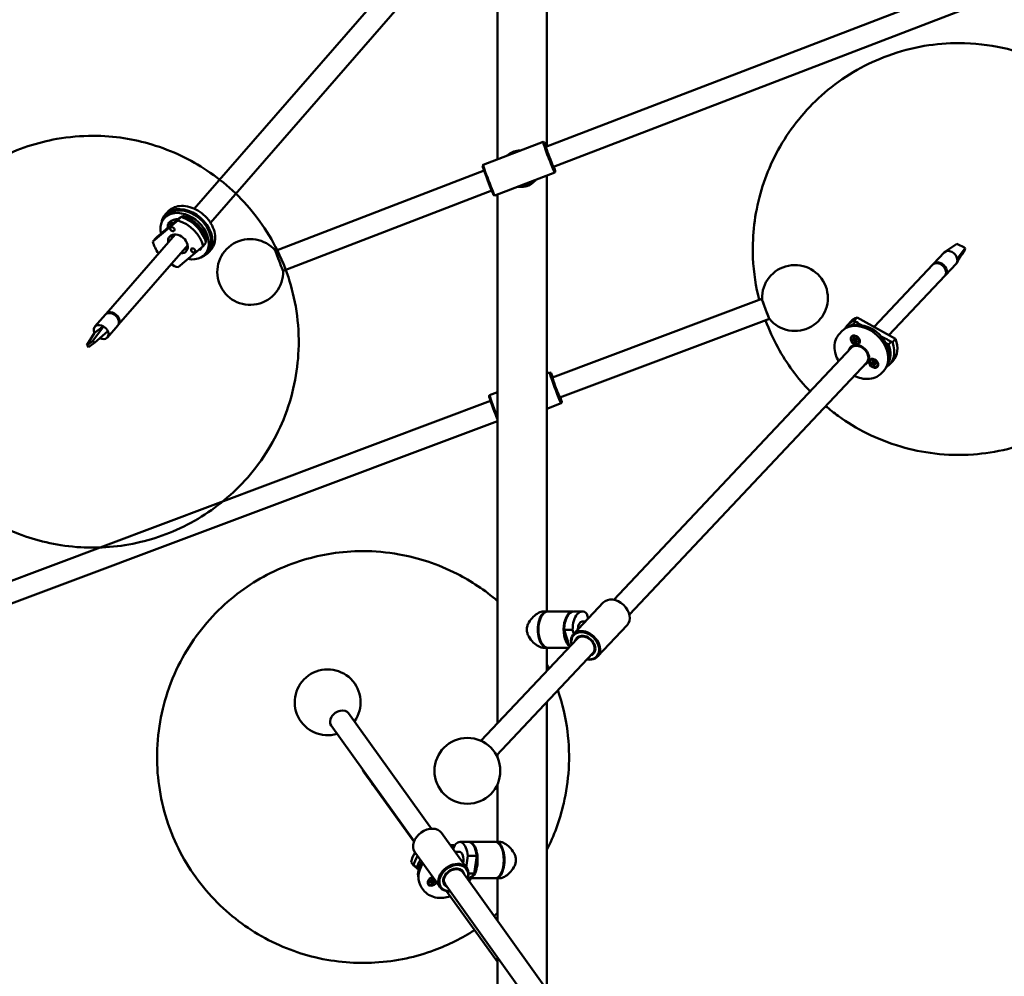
# Model space of a CAD drawing. Header units: millimetres. Extents: x 166 to 3217, y 680 to 4465.
# Tile 12 of 16: x 2106 to 2704, y 2056 to 2637. Entities that reach past the tile are written whole.
import ezdxf

# ---------------------------------------------------------------- set-up
doc = ezdxf.new("R2010")
doc.units = ezdxf.units.MM
doc.header["$LTSCALE"] = 16
doc.layers.add('Widoczne (ISO)', color=7, linetype='Continuous', lineweight=50)

msp = doc.modelspace()

# ---------------------------------------------------------------- linework, layer by layer
at = {"layer": 'Widoczne (ISO)'}
for p, q in [((2426.39, 2559.84), (2426.39, 2817.91)), ((2817.18, 2710), (2425.76, 2559.6)), ((2821.84, 2697.87), (2430.42, 2547.46)), ((2212.26, 2522.05), (2349.94, 2680.23)), ((2396.39, 2552.06), (2396.39, 2678.76)), ((2222.07, 2513.52), (2359.75, 2671.69)), ((2424.04, 2562.69), (2387.65, 2548.7)), ((2424.7, 2562.4), (2424.05, 2562.68)), ((2409.54, 2557.11), (2409.1, 2557.33)), ((2409.1, 2557.33), (2409.3, 2557.33)), ((2409.3, 2557.33), (2409.66, 2557.16)), ((2410.18, 2557.36), (2410.11, 2557.36)), ((2425.92, 2558.91), (2425.9, 2558.9)), ((2387.36, 2548.05), (2387.65, 2548.7)), ((2430.08, 2548.08), (2430.06, 2548.07)), ((2388.23, 2545.18), (2261.56, 2496.5)), ((2431.21, 2544.02), (2394.83, 2530.03)), ((2426.39, 2277.36), (2426.39, 2542.16)), ((2431.51, 2544.67), (2431.22, 2544.03)), ((2409.84, 2535.8), (2410.68, 2535.39)), ((2392.89, 2533.04), (2266.22, 2484.37)), ((2394.17, 2530.32), (2394.82, 2530.04)), ((2396.39, 2209.45), (2396.39, 2530.63)), ((2410.74, 2535.36), (2410.11, 2535.36)), ((2410.89, 2535.39), (2410.68, 2535.39)), ((2410.86, 2535.36), (2410.76, 2535.36)), ((2195.29, 2517.79), (2193.94, 2516.23)), ((2194.54, 2518.44), (2195.9, 2520)), ((2205.24, 2517.83), (2204.23, 2516.98)), ((2205.24, 2517.83), (2204.44, 2516.91)), ((2202.21, 2514.96), (2187.07, 2502.15)), ((2196.5, 2513.25), (2196.87, 2513.67)), ((2204.02, 2517.04), (2202.21, 2514.96)), ((2158.7, 2458.23), (2200.69, 2506.47)), ((2166.25, 2451.67), (2208.24, 2499.91)), ((2187.07, 2502.15), (2188.88, 2504.23)), ((2217.54, 2499.27), (2219.35, 2501.35)), ((2219.87, 2502.85), (2219.18, 2502.06)), ((2675.31, 2500.77), (2668.52, 2496.08)), ((2675.31, 2500.77), (2676.26, 2500.29)), ((2676.26, 2500.29), (2679.55, 2498.64)), ((2202.4, 2486.47), (2217.54, 2499.27)), ((2215.53, 2496.69), (2215.89, 2497.11)), ((2220.18, 2496.12), (2218.83, 2494.56)), ((2220.94, 2495.46), (2222.3, 2497.02)), ((2661.19, 2488.59), (2667.65, 2495.46)), ((2680.5, 2498.16), (2675.65, 2491.55)), ((2680.2, 2497.03), (2678.41, 2494.17)), ((2679.55, 2498.64), (2680.5, 2498.16)), ((2680.5, 2498.16), (2680.2, 2497.03)), ((2660.72, 2488.1), (2625.12, 2450.27)), ((2666.86, 2487.56), (2666.39, 2487.8)), ((2668.47, 2481.73), (2674.93, 2488.6)), ((2666.78, 2487.47), (2666.86, 2487.56)), ((2668.01, 2481.24), (2634.09, 2445.21)), ((2429.77, 2419.47), (2557.02, 2467.26)), ((2158.25, 2457.71), (2151.91, 2450.43)), ((2163.92, 2457.72), (2163.83, 2457.61)), ((2164.46, 2457.12), (2163.92, 2457.72)), ((2164.15, 2457.58), (2164.09, 2457.52)), ((2165, 2456.8), (2164.9, 2456.68)), ((2165.82, 2455.59), (2165.5, 2455.95)), ((2165.77, 2455.53), (2165.82, 2455.59)), ((2434.34, 2407.3), (2561.59, 2455.09)), ((2610.99, 2453.49), (2609.14, 2451.53)), ((2612.29, 2451.81), (2613.62, 2453.22)), ((2612.29, 2451.81), (2613.2, 2451.29)), ((2613.05, 2454.07), (2614.9, 2456.03)), ((2614.9, 2456.03), (2638.06, 2442.97)), ((2147.06, 2439.15), (2151.62, 2446.68)), ((2150.65, 2441.7), (2157.1, 2450.58)), ((2151.62, 2446.68), (2153.23, 2447.82)), ((2151.64, 2440.59), (2159.75, 2447.62)), ((2153.23, 2447.82), (2155.5, 2449.44)), ((2155.5, 2449.44), (2157.1, 2450.58)), ((2165.79, 2451.15), (2159.46, 2443.87)), ((2605.45, 2447.61), (2604.06, 2446.13)), ((2609.13, 2450.06), (2609.81, 2450.78)), ((2149.99, 2441.24), (2147.72, 2439.62)), ((2148.71, 2438.51), (2150.98, 2440.12)), ((2150.65, 2441.7), (2149.99, 2441.24)), ((2151.64, 2440.59), (2150.65, 2441.7)), ((2150.98, 2440.12), (2151.64, 2440.59)), ((2611.68, 2444.18), (2611.8, 2444.3)), ((2612.27, 2442.67), (2613.1, 2442.51)), ((2613.1, 2442.38), (2612.27, 2442.67)), ((2612.4, 2443.39), (2613.05, 2442.78)), ((2612.45, 2441.86), (2613.07, 2442.13)), ((2612.85, 2443.7), (2613.33, 2442.97)), ((2612.91, 2441.31), (2613.36, 2441.79)), ((2613.1, 2442.51), (2613.51, 2442.85)), ((2613.1, 2442.15), (2613.85, 2442.76)), ((2613.6, 2442.86), (2613.65, 2443.64)), ((2613.72, 2440.95), (2613.63, 2441.76)), ((2613.64, 2442.9), (2613.72, 2442.96)), ((2613.65, 2443.64), (2613.74, 2442.83)), ((2613.72, 2440.95), (2613.76, 2441.72)), ((2613.77, 2441.72), (2613.72, 2440.95)), ((2613.76, 2441.73), (2613.89, 2441.9)), ((2614, 2442.78), (2614.49, 2443.18)), ((2614.46, 2443.27), (2614.01, 2442.79)), ((2614.52, 2440.89), (2614.04, 2441.61)), ((2614.25, 2442.41), (2614.67, 2443)), ((2614.26, 2442.05), (2614.35, 2442.18)), ((2614.27, 2442.2), (2615.1, 2441.92)), ((2615.1, 2441.92), (2614.27, 2442.07)), ((2614.92, 2442.72), (2614.3, 2442.45)), ((2614.97, 2441.2), (2614.32, 2441.8)), ((2615.69, 2440.41), (2615.8, 2440.53)), ((2632.06, 2440.66), (2633.95, 2439.59)), ((2633.95, 2439.59), (2635.28, 2441.01)), ((2638.06, 2442.97), (2636.22, 2441.01)), ((2147.72, 2439.62), (2147.06, 2439.15)), ((2147.06, 2439.15), (2148.05, 2438.04)), ((2148.05, 2438.04), (2148.71, 2438.51)), ((2611.15, 2437.61), (2467, 2284.47)), ((2620.61, 2428.7), (2476.47, 2275.56)), ((2622.81, 2430.01), (2622.93, 2430.13)), ((2623.38, 2428.13), (2624.12, 2428.17)), ((2623.45, 2428.88), (2624.27, 2428.49)), ((2624.23, 2428.38), (2623.45, 2428.88)), ((2623.82, 2429.46), (2624.31, 2428.73)), ((2624.2, 2428.2), (2624.78, 2428.67)), ((2624.31, 2428.51), (2624.66, 2428.8)), ((2624.39, 2429.59), (2624.66, 2428.82)), ((2624.91, 2428.64), (2625.2, 2429.29)), ((2625.03, 2428.71), (2625.06, 2428.73)), ((2625.2, 2429.29), (2625.04, 2428.57)), ((2625.2, 2429.29), (2625.06, 2428.73)), ((2625.3, 2427.71), (2625.41, 2427.86)), ((2625.94, 2428.73), (2625.31, 2428.45)), ((2625.4, 2427.86), (2626.18, 2427.36)), ((2625.41, 2428.02), (2625.9, 2428.7)), ((2626.25, 2428.11), (2625.51, 2428.07)), ((2633.16, 2427.44), (2633.84, 2428.17)), ((2636.47, 2429.5), (2634.63, 2427.54)), ((2426.39, 2421.94), (2428.07, 2422.57)), ((2428.73, 2422.28), (2428.08, 2422.57)), ((2623.7, 2427.51), (2624.32, 2427.79)), ((2624.43, 2426.95), (2624.59, 2427.67)), ((2624.43, 2426.95), (2624.69, 2427.63)), ((2624.72, 2427.6), (2624.43, 2426.95)), ((2625.25, 2426.65), (2624.97, 2427.42)), ((2625.81, 2426.78), (2625.32, 2427.51)), ((2626.18, 2427.36), (2625.36, 2427.75)), ((2626.82, 2426.24), (2626.93, 2426.36)), ((2630.93, 2423.62), (2629.55, 2422.15)), ((2429.9, 2418.77), (2429.93, 2418.78)), ((2391.58, 2408.87), (2396.39, 2410.68)), ((1999.36, 2257.84), (2392.13, 2405.34)), ((2391.28, 2408.22), (2391.57, 2408.86)), ((2433.98, 2407.91), (2434, 2407.92)), ((2435.4, 2404.5), (2435.11, 2403.86)), ((2426.39, 2400.58), (2435.1, 2403.85)), ((2003.94, 2245.67), (2396.39, 2393.05)), ((2460.6, 2282.78), (2442.59, 2263.65)), ((2423.18, 2274.56), (2423.43, 2274.95)), ((2424.11, 2277.36), (2426.65, 2277.36)), ((2427.08, 2277.36), (2442.34, 2277.36)), ((2447.85, 2277.36), (2442.77, 2277.36)), ((2451.55, 2273.17), (2450.64, 2276.02)), ((2447.85, 2271.36), (2449.85, 2271.36)), ((2475.16, 2269.07), (2457.16, 2249.94)), ((2444.91, 2261), (2386.33, 2198.77)), ((2442.03, 2266.19), (2436.94, 2266.19)), ((2439.98, 2256.7), (2436.94, 2266.19)), ((2442.03, 2266.19), (2442.78, 2263.84)), ((2423.18, 2258.16), (2423.43, 2257.77)), ((2424.11, 2255.36), (2426.65, 2255.36)), ((2426.39, 2241.33), (2426.39, 2255.36)), ((2427.08, 2255.36), (2439.6, 2255.36)), ((2439.98, 2256.7), (2440.86, 2256.7)), ((2454.38, 2252.09), (2395.8, 2189.86)), ((2426.39, 2047.63), (2426.39, 2222.36)), ((2356.3, 2145.39), (2305.95, 2215.6)), ((2345.73, 2137.82), (2295.39, 2208.03)), ((2396.39, 2188.63), (2396.39, 2190.49)), ((2320.64, 2172.18), (2315.13, 2179.82)), ((2321.03, 2171.64), (2345.62, 2137.54)), ((2396.39, 2137.36), (2396.39, 2172.45)), ((2377.73, 2121.51), (2362.41, 2142.87)), ((2373.42, 2137.36), (2378.72, 2137.36)), ((2395.05, 2137.36), (2379.16, 2137.36)), ((2398.14, 2137.36), (2395.49, 2137.36)), ((2398.12, 2135.25), (2397.8, 2135.68)), ((2361.47, 2109.85), (2346.16, 2131.21)), ((2369.93, 2134.47), (2369.68, 2132.73)), ((2373.42, 2131.36), (2370.66, 2131.36)), ((2377.44, 2121.91), (2378.45, 2128.84)), ((2378.45, 2128.84), (2383.75, 2128.84)), ((2383.75, 2128.84), (2382.21, 2118.25)), ((2343.9, 2125.14), (2345.47, 2122.96)), ((2347.53, 2121.27), (2346.4, 2122.84)), ((2348.4, 2120.59), (2347.53, 2121.27)), ((2454.99, 2007.74), (2375.08, 2119.19)), ((2378.79, 2118.25), (2382.21, 2118.25)), ((2398.12, 2117.47), (2397.8, 2117.04)), ((2354.68, 2111.74), (2354.58, 2111.87)), ((2355.36, 2113.02), (2356.17, 2113.15)), ((2355.54, 2113.63), (2356.28, 2113.52)), ((2355.63, 2112.39), (2356.34, 2112.99)), ((2356.41, 2112.9), (2355.63, 2112.39)), ((2356.33, 2113.09), (2356.08, 2113.55)), ((2356.52, 2112.84), (2356.14, 2113.54)), ((2356.18, 2114.28), (2356.67, 2113.78)), ((2356.18, 2114.28), (2356.52, 2113.86)), ((2356.55, 2113.69), (2356.18, 2114.28)), ((2356.18, 2111.96), (2356.52, 2112.7)), ((2356.82, 2111.97), (2356.92, 2112.7)), ((2356.99, 2114.72), (2356.9, 2113.99)), ((2357.5, 2113.58), (2356.92, 2114.19)), ((2357.31, 2113.83), (2356.93, 2114.23)), ((2357.63, 2112.41), (2357.14, 2112.91)), ((2357.63, 2112.41), (2357.2, 2112.97)), ((2357.27, 2113.01), (2357.63, 2112.41)), ((2357.63, 2114.73), (2357.29, 2113.99)), ((2357.4, 2113.79), (2358.19, 2114.3)), ((2358.19, 2114.3), (2357.47, 2113.7)), ((2358.28, 2113.06), (2357.53, 2113.17)), ((2358.46, 2113.67), (2357.64, 2113.54)), ((2444.43, 2000.16), (2364.52, 2111.62)), ((2378.33, 2115.36), (2378.72, 2115.36)), ((2395.05, 2115.36), (2379.16, 2115.36)), ((2398.14, 2115.36), (2395.49, 2115.36)), ((2396.39, 2089.48), (2396.39, 2115.36)), ((2350.24, 2109.77), (2351.42, 2108.14)), ((2365.48, 2107.45), (2396.39, 2064.6)), ((2396.39, 1853.96), (2396.39, 2067.17))]:
    msp.add_line(p, q, dxfattribs=at)
msp.add_circle((2378.1, 2180.54), 20, dxfattribs=at)
for centre, start, end in [((2246.22, 2483.65), 39.96317, 2.07621), ((2577.02, 2467.83), 219.25818, 181.90788), ((2293.23, 2222.19), 324.60646, 286.67531)]:
    msp.add_arc(centre, 20, start, end, dxfattribs=at)
for centre, major_axis, ratio, start_param, end_param in [((2427.63, 2553.35), (-3.59, 9.33), 0.03258, 6.250582, 9.457381), ((2428.09, 2553.53), (3.41, -8.87), 0.03258, 2.324317, 7.100461), ((2428.09, 2553.53), (-2.5, 6.5), 0.03258, 5.918145, 9.789818), ((2428.09, 2553.53), (-2.33, 6.07), 0.03258, 0, 3.141593), ((2409.89, 2546.36), (0, 11), 0.999391, 0.072073, 0.759154), ((2410.11, 2546.36), (0, 11), 0.999391, 6.277164, 6.356644), ((2390.77, 2539.19), (-3.41, 8.87), 0.03258, 0.032603, 3.10899), ((2391.24, 2539.37), (3.59, -9.33), 0.03258, 3.141593, 6.283185), ((2410.11, 2546.36), (0, -11), 0.999391, 6.169789, 7.1299), ((2409.89, 2546.36), (0, -11), 0.999391, 0.072073, 0.830441), ((2410.74, 2546.36), (0, -11), 0.999391, 0, 0.88934), ((2410.76, 2546.36), (0, -11), 0.999391, 6.282392, 7.173664), ((2410.1, 2546.36), (0, -11), 0.999391, 0.072073, 0.845481), ((2206.38, 2505.39), (12.45, -10.83), 0.724364, 5.411238, 10.193534), ((2207.74, 2506.95), (-13.2, 11.49), 0.724364, 2.70616, 6.718618), ((2207.74, 2506.95), (12.45, -10.83), 0.724364, 0, 3.141593), ((2205.48, 2504.35), (-12.45, 10.83), 0.724364, 3.911675, 5.291225), ((2198.76, 2511.03), (-2.26, 1.97), 0.724364, 5.036266, 7.30518), ((2200.12, 2512.59), (-2.26, 1.97), 0.724364, 0.495962, 1.136036), ((2202.31, 2500.71), (13.2, -11.49), 0.724364, 0.780142, 2.139572), ((2204.12, 2502.79), (13.2, -11.49), 0.724364, 0.780142, 2.139572), ((2202.31, 2500.71), (-5.09, 4.43), 0.724364, 2.404969, 7.019809), ((2204.53, 2503.26), (-5.09, 4.43), 0.724364, 0.353176, 0.736624), ((2205.48, 2504.35), (5.28, -4.6), 0.724364, 3.679957, 3.916786), ((2206.38, 2505.39), (-5.28, 4.6), 0.724364, 0.695159, 0.775193), ((2202.31, 2500.71), (-13.2, 11.49), 0.724364, 0.780142, 1.281045), ((2204.53, 2503.26), (5.09, -4.43), 0.724364, 5.546561, 5.930009), ((2205.48, 2504.35), (5.28, -4.6), 0.724364, 5.507992, 5.744821), ((2263.89, 2490.43), (-2.33, 6.07), 0.03258, 0, 3.141593), ((2671.29, 2492.03), (-3.64, 3.43), 0.738984, 6.255362, 6.283185), ((2671.29, 2492.03), (-3.64, 3.43), 0.738984, 3.936803, 6.255362), ((2202.31, 2500.71), (-13.2, 11.49), 0.724364, 1.860548, 2.139572), ((2664.37, 2484.67), (-3.64, 3.43), 0.738984, 3.141593, 6.283185), ((2664.83, 2485.16), (3.64, -3.43), 0.738984, 6.19189, 9.516073), ((2671.29, 2492.03), (3.64, -3.43), 0.738984, 0, 0.79521), ((2664.83, 2485.16), (3.09, -2.91), 0.738984, 0.907521, 1.609789), ((2559.31, 2461.17), (2.29, -6.09), 0.032674, 3.094487, 6.330291), ((2559.31, 2461.17), (2.26, -6.02), 0.032674, 3.237963, 6.186815), ((2162.02, 2454.43), (-3.77, 3.28), 0.724364, 3.141593, 6.283185), ((2162.48, 2454.95), (3.77, -3.28), 0.724364, 6.187865, 9.520098), ((2162.48, 2454.95), (-3.24, 2.82), 0.724364, 3.895755, 5.529022), ((2162.48, 2454.95), (3.21, -2.79), 0.724364, 1.742891, 2.300192), ((2162.7, 2455.21), (2.87, -2.49), 0.724364, 1.019802, 1.921892), ((2162.48, 2454.95), (3.21, -2.79), 0.724364, 0.841401, 1.053489), ((2618.19, 2435.61), (12.74, -11.99), 0.738984, 0, 3.141593), ((2621.88, 2439.54), (-12.74, 11.99), 0.738984, 5.925547, 6.493109), ((2620.5, 2438.06), (-12.01, 11.31), 0.738984, 5.915487, 6.195185), ((2619.57, 2437.08), (-12.01, 11.31), 0.738984, 3.439815, 5.984963), ((2623.73, 2441.5), (-12.74, 11.99), 0.738984, 5.925547, 6.283185), ((2155.69, 2447.15), (-3.77, 3.28), 0.724364, 4.951299, 7.269858), ((2155.69, 2447.15), (3.77, -3.28), 0.724364, 5.092271, 7.269858), ((2155.69, 2447.15), (-3.77, 3.28), 0.724364, 4.128266, 4.951299), ((2613.8, 2442.41), (-2, 1.88), 0.738984, 3.141593, 6.283185), ((2612.95, 2442.66), (0.155, -0.146), 0.738984, 6.233098, 7.860046), ((2612.96, 2442.31), (0.155, -0.146), 0.738984, 5.973954, 7.600902), ((2612.86, 2442.23), (0.181, 0.319), 0.486166, 5.455806, 6.027804), ((2612.86, 2442.54), (0.244, -0.023), 0.088033, 6.143403, 6.194385), ((2613.48, 2443.04), (0.155, -0.146), 0.738984, 4.403158, 6.030106), ((2613.51, 2441.65), (-0.155, 0.146), 0.738984, 4.662302, 6.28925), ((2613.41, 2442.93), (0.324, 0.136), 0.410826, 5.163545, 5.800496), ((2613.45, 2441.54), (-0.321, -0.158), 0.442233, 3.246744, 3.903051), ((2613.85, 2442.94), (0.155, -0.146), 0.738984, 4.662302, 6.28925), ((2613.77, 2441.46), (-0.008, 0.275), 0.064133, 5.973372, 6.629679), ((2613.89, 2441.55), (-0.155, 0.146), 0.738984, 4.403158, 6.030106), ((2614.41, 2443.06), (-0.597, 0.562), 0.738984, 1.345332, 1.531385), ((2614.41, 2442.28), (-0.155, 0.146), 0.738984, 5.973954, 7.600902), ((2614.42, 2441.92), (-0.155, 0.146), 0.738984, 6.233098, 7.860046), ((2614.32, 2441.84), (-0.158, -0.326), 0.46415, 3.667017, 4.187158), ((2614.22, 2442.86), (-1.46, 1.37), 0.738984, 4.208074, 5.216704), ((2621.88, 2439.54), (12.74, -11.99), 0.738984, 6.073261, 7.284977), ((2623.73, 2441.5), (12.74, -11.99), 0.738984, 0, 1.001792), ((2615.88, 2433.16), (5.1, -4.8), 0.738984, 5.902934, 9.805029), ((2615.88, 2433.16), (4.73, -4.46), 0.738984, 0, 3.141593), ((2616.11, 2433.4), (-4.73, 4.46), 0.738984, 3.106521, 6.318257), ((2616.34, 2433.65), (-4.73, 4.46), 0.738984, 0.035072, 0.070187), ((2616.34, 2433.65), (-4.22, 3.98), 0.738984, 3.968066, 5.456712), ((2620.5, 2438.06), (12.01, -11.31), 0.738984, 0.088, 1.011852), ((2616.34, 2433.65), (4.73, -4.46), 0.738984, 6.212998, 6.248113), ((2624.93, 2428.24), (-2, 1.88), 0.738984, 3.141593, 6.283185), ((2624.06, 2428.36), (0.155, -0.146), 0.738984, 5.670882, 7.297831), ((2623.97, 2428.28), (0.223, 0.296), 0.51197, 5.402344, 5.894584), ((2624.16, 2428.67), (0.155, -0.146), 0.738984, 5.930027, 7.556975), ((2624.83, 2428.83), (0.155, -0.146), 0.738984, 4.100086, 5.727034), ((2624.76, 2428.71), (0.322, 0.097), 0.340842, 5.073847, 5.730155), ((2625.08, 2428.54), (-0.005, -0.287), 0.12291, 3.949021, 4.605329), ((2625.2, 2428.62), (0.155, -0.146), 0.738984, 4.35923, 5.986178), ((2625.57, 2427.89), (-0.155, 0.146), 0.738984, 5.670882, 7.297831), ((2625.35, 2428.68), (-1.46, 1.37), 0.738984, 4.208074, 5.216704), ((2431.59, 2413.21), (-3.52, 9.36), 0.032674, 6.250488, 9.457475), ((2432.06, 2413.39), (3.34, -8.89), 0.032674, 2.324317, 7.100461), ((2624.43, 2427.62), (-0.155, 0.146), 0.738984, 4.35923, 5.986178), ((2624.36, 2427.5), (-0.325, -0.118), 0.381419, 3.165725, 3.822032), ((2624.68, 2427.33), (0.022, 0.301), 0.18759, 5.835824, 6.492132), ((2624.8, 2427.42), (-0.155, 0.146), 0.738984, 4.100086, 5.727034), ((2625.47, 2427.57), (-0.155, 0.146), 0.738984, 5.930027, 7.556975), ((2625.38, 2427.5), (-0.2, -0.31), 0.500108, 3.656471, 4.127364), ((2432.06, 2413.39), (-2.45, 6.51), 0.032674, 5.918145, 9.789818), ((2432.06, 2413.39), (-2.29, 6.09), 0.032674, 0, 3.141593), ((2394.63, 2399.33), (-3.34, 8.89), 0.032674, 0.032697, 2.209897), ((2395.1, 2399.51), (-3.52, 9.36), 0.032674, 0, 2.032135), ((2467.88, 2275.93), (-7.28, 6.85), 0.738984, 3.141593, 6.283185), ((2426.65, 2266.36), (0, 11), 0.529919, 6.246806, 9.461157), ((2426.65, 2266.36), (0, -10.5), 0.529919, 3.816557, 5.608221), ((2427.08, 2266.36), (0, -11), 0.529919, 3.141593, 6.283185), ((2442.34, 2266.36), (0, 11), 0.529919, 6.246806, 9.061889), ((2442.77, 2266.36), (0, 11), 0.529919, 0, 1.586271), ((2447.85, 2266.36), (0, 11), 0.529919, 5.784579, 7.869457), ((2447.85, 2266.36), (0, 5), 0.529919, 0, 1.558242), ((2442.77, 2266.36), (0, 10.5), 0.529919, 1.674653, 2.554605), ((2449.87, 2256.79), (7.28, -6.85), 0.738984, 5.419973, 10.28799), ((2449.64, 2256.55), (-6.92, 6.51), 0.738984, 2.324317, 7.100461), ((2449.64, 2256.55), (5.07, -4.77), 0.738984, 5.918145, 9.789818), ((2449.64, 2256.55), (4.73, -4.46), 0.738984, 0, 3.141593), ((2450.1, 2257.04), (4.34, -4.08), 0.738984, 0.575721, 2.565872), ((2450.1, 2257.04), (-4.22, 3.98), 0.738984, 3.968066, 5.456712), ((2442.77, 2266.36), (0, 11), 0.529919, 2.642986, 2.733087), ((2300.67, 2211.81), (5.28, 3.79), 0.73869, 0, 3.141593), ((2319.19, 2182.75), (-4.06, -2.92), 0.739998, 5.882669, 6.283185), ((2324.69, 2175.11), (-4.06, -2.92), 0.739998, 5.896526, 6.374204), ((2325.09, 2174.56), (-4.06, -2.92), 0.739998, 5.897534, 6.283185), ((2354.28, 2137.04), (-8.13, -5.83), 0.73869, 3.141593, 6.283185), ((2363.25, 2121.65), (13.38, 9.65), 0.739998, 0.594338, 0.782211), ((2373.42, 2126.36), (0, 11), 0.469472, 4.940077, 7.024955), ((2378.72, 2126.36), (0, 11), 0.469472, 4.940077, 6.283185), ((2379.16, 2126.36), (0, -11), 0.469472, 6.240428, 9.467535), ((2395.05, 2126.36), (0, 11), 0.469472, 3.141593, 6.283185), ((2395.49, 2126.36), (0, -11), 0.469472, 6.240428, 9.467535), ((2395.49, 2126.36), (0, 10.5), 0.469472, 3.70221, 5.722568), ((2359.71, 2126.56), (-14.19, -10.24), 0.739998, 5.204649, 5.607187), ((2364.43, 2120.01), (-14.19, -10.24), 0.739998, 3.867453, 3.979981), ((2373.42, 2126.36), (0, 5), 0.469472, 4.32678, 6.283185), ((2361.29, 2124.38), (-14.19, -10.24), 0.739998, 5.205139, 5.607187), ((2364.43, 2120.01), (-14.19, -10.24), 0.739998, 5.20612, 6.283185), ((2362.47, 2122.74), (13.38, 9.65), 0.739998, 2.096947, 2.475654), ((2363.25, 2121.65), (-13.38, -9.65), 0.739998, 5.238805, 5.983506), ((2369.6, 2115.68), (8.13, 5.83), 0.73869, 5.419973, 10.28799), ((2369.8, 2115.4), (-7.72, -5.54), 0.73869, 2.324317, 7.100461), ((2378.72, 2126.36), (0, -10.5), 0.469472, 0.830151, 1.710103), ((2369.8, 2115.4), (5.66, 4.05), 0.73869, 5.918145, 9.789818), ((2369.8, 2115.4), (5.28, 3.79), 0.73869, 0, 3.141593), ((2369.41, 2115.95), (4.84, 3.47), 0.73869, 0.574991, 2.566601), ((2369.41, 2115.95), (4.71, 3.38), 0.73869, 0.825318, 2.316275), ((2378.72, 2126.36), (0, -11), 0.469472, 0, 0.74177), ((2356.91, 2113.35), (-2.55, -1.84), 0.739998, 4.149313, 8.412903), ((2356.81, 2113.48), (-2.23, -1.61), 0.739998, 4.054771, 6.283185), ((2356.91, 2113.35), (-2.23, -1.61), 0.739998, 4.054984, 8.507231), ((2356.45, 2113.97), (-1.62, -1.17), 0.739998, 4.216203, 5.208575), ((2356.29, 2114.2), (-0.665, -0.48), 0.739998, 0.902074, 0.922487), ((2356.15, 2112.97), (0.173, 0.125), 0.739998, 5.6242, 7.251148), ((2356.36, 2113.7), (0.173, 0.125), 0.739998, 3.794259, 5.421208), ((2356.41, 2112.63), (-0.21, 0.307), 0.518503, 5.355016, 5.817954), ((2356.34, 2112.73), (0.173, 0.125), 0.739998, 5.365056, 6.992004), ((2356.76, 2113.83), (0.298, -0.095), 0.236929, 3.821349, 4.477656), ((2356.47, 2113.61), (0.001, -0.316), 0.253184, 1.824604, 2.480911), ((2356.7, 2113.96), (0.173, 0.125), 0.739998, 4.053403, 5.680352), ((2357.11, 2112.73), (-0.173, -0.125), 0.739998, 4.053403, 5.680352), ((2357.21, 2112.64), (0.019, -0.327), 0.30367, 3.067187, 3.723495), ((2357.51, 2112.86), (-0.303, 0.115), 0.28919, 5.718807, 6.375115), ((2357.47, 2113.97), (-0.173, -0.125), 0.739998, 5.365056, 6.992004), ((2357.45, 2112.99), (-0.173, -0.125), 0.739998, 3.794259, 5.421208), ((2357.73, 2113.62), (0.232, -0.291), 0.517599, 3.615981, 4.077427), ((2357.66, 2113.72), (-0.173, -0.125), 0.739998, 5.6242, 7.251148)]:
    msp.add_ellipse(centre, major_axis=major_axis, ratio=ratio, start_param=start_param, end_param=end_param, dxfattribs=at)
for centre, major_axis, ratio in [((2198.89, 2509.67), (1.13, -0.98), 0.724364), ((2211.56, 2496.7), (1.13, -0.98), 0.724364), ((2613.68, 2442.29), (-2.29, 2.16), 0.738984), ((2613.68, 2442.29), (-2, 1.88), 0.738984), ((2624.82, 2428.12), (-2.29, 2.16), 0.738984), ((2624.82, 2428.12), (2, -1.88), 0.738984)]:
    msp.add_ellipse(centre, major_axis=major_axis, ratio=ratio, dxfattribs=at)
for points, knots in [([(2676.5, 2622.69), (2663.16, 2622.69), (2648.41, 2620.54), (2620.89, 2610.44), (2608.26, 2603.45), (2586.72, 2585.71), (2577.65, 2575.37), (2563.52, 2552.89), (2558.5, 2540.81), (2552.1, 2516.14), (2551.06, 2503.65), (2551.95, 2483.03), (2553.33, 2474.49), (2555.34, 2466.63)], [0, 0, 0, 0, 0.311427, 0.311427, 0.571541, 0.571541, 0.80975, 0.80975, 1.050281, 1.050281, 1.314437, 1.314437, 1.52708, 1.52708, 1.52708, 1.52708]), ([(2595.65, 2402.18), (2598.13, 2400.08), (2600.7, 2398.07), (2614.2, 2388.33), (2626.62, 2381.87), (2654.21, 2373.79), (2668.9, 2371.65), (2698.69, 2373.75), (2713.19, 2376.95), (2739.73, 2388.8), (2751.73, 2396.59), (2771.87, 2415.49), (2780.15, 2426.29), (2792.75, 2449.4), (2796.96, 2461.66), (2801.85, 2486.5), (2802.14, 2498.94), (2799.64, 2523.5), (2796.36, 2535.22), (2786.94, 2557.89), (2780.37, 2568.34), (2764.27, 2587.74), (2754.44, 2596.39), (2731.61, 2610.7), (2718.6, 2616.45), (2694.98, 2621.61), (2686.08, 2622.69), (2676.5, 2622.69)], [2.306646, 2.306646, 2.306646, 2.306646, 2.411903, 2.411903, 2.838936, 2.838936, 3.20883, 3.20883, 3.507668, 3.507668, 3.761254, 3.761254, 3.998143, 3.998143, 4.241699, 4.241699, 4.513007, 4.513007, 4.832184, 4.832184, 5.212248, 5.212248, 5.639926, 5.639926, 6.059771, 6.059771, 6.283185, 6.283185, 6.283185, 6.283185]), ([(2150.52, 2566.34), (2163.86, 2566.34), (2175.77, 2564.27), (2199.17, 2557.27), (2210.15, 2551.84), (2231.02, 2537.93), (2240.61, 2529.1), (2257.23, 2507.91), (2264.35, 2495.57), (2273.54, 2467.71), (2276.22, 2452.94), (2275.01, 2422.88), (2272.24, 2408.3), (2261.29, 2381.53), (2253.92, 2369.38), (2235.89, 2348.79), (2225.47, 2340.25), (2203.07, 2326.92), (2191.11, 2322.32), (2166.71, 2316.48), (2154.43, 2315.72), (2129.97, 2317.14), (2118.21, 2319.9), (2095.21, 2328.28), (2084.47, 2334.37), (2064.28, 2349.7), (2055.06, 2359.25), (2039.63, 2381.91), (2033.22, 2394.9), (2025.98, 2423.68), (2024.38, 2438.64), (2027.7, 2468.4), (2031.5, 2482.64), (2044.1, 2508.33), (2052.21, 2519.81), (2071.33, 2539), (2082.17, 2546.76), (2105.14, 2558.58), (2117.25, 2562.4), (2136.27, 2565.77), (2143.59, 2566.34), (2150.52, 2566.34)], [0, 0, 0, 0, 0.317712, 0.317712, 0.700421, 0.700421, 1.135728, 1.135728, 1.563721, 1.563721, 1.921031, 1.921031, 2.205847, 2.205847, 2.44967, 2.44967, 2.681468, 2.681468, 2.924548, 2.924548, 3.200608, 3.200608, 3.53061, 3.53061, 3.92627, 3.92627, 4.366263, 4.366263, 4.783619, 4.783619, 5.124619, 5.124619, 5.398552, 5.398552, 5.637881, 5.637881, 5.870177, 5.870177, 6.118128, 6.118128, 6.283185, 6.283185, 6.283185, 6.283185]), ([(2410.86, 2535.36), (2411.59, 2535.36), (2412.32, 2535.43), (2413.78, 2535.73), (2414.5, 2535.95), (2416.54, 2536.8), (2417.76, 2537.64), (2419.02, 2538.88), (2419.32, 2539.21), (2419.59, 2539.55)], [1.747725, 1.747725, 1.747725, 1.747725, 1.964153, 1.964153, 2.180581, 2.180581, 2.613437, 2.613437, 2.752199, 2.752199, 2.752199, 2.752199]), ([(2195.9, 2520), (2196.79, 2521.03), (2197.89, 2521.87), (2200.41, 2523.12), (2201.83, 2523.52), (2204.9, 2523.84), (2206.55, 2523.74), (2209.92, 2523.03), (2211.62, 2522.41), (2214.9, 2520.73), (2216.46, 2519.65), (2219.29, 2517.17), (2220.55, 2515.75), (2222.64, 2512.71), (2223.47, 2511.09), (2224.61, 2507.79), (2224.91, 2506.11), (2224.92, 2502.91), (2224.65, 2501.38), (2223.66, 2498.9), (2223.05, 2497.89), (2222.3, 2497.02)], [6.172246, 6.172246, 6.172246, 6.172246, 6.463936, 6.463936, 6.765878, 6.765878, 7.08636, 7.08636, 7.417185, 7.417185, 7.750304, 7.750304, 8.083526, 8.083526, 8.416621, 8.416621, 8.747167, 8.747167, 9.066231, 9.066231, 9.313838, 9.313838, 9.313838, 9.313838]), ([(2188.88, 2504.23), (2191.68, 2506.66), (2194.31, 2508.92), (2199.19, 2513.04), (2201.64, 2515.09), (2204.02, 2517.04)], [35.882115, 35.882115, 35.882115, 35.882115, 37.196513, 37.196513, 38.510912, 38.510912, 38.510912, 38.510912]), ([(2196.5, 2513.25), (2197.14, 2513.99), (2197.95, 2514.58), (2199.81, 2515.41), (2200.86, 2515.65), (2202.13, 2515.71), (2202.27, 2515.71), (2202.41, 2515.72)], [5.5891135, 5.5891135, 5.5891135, 5.5891135, 5.9138147, 5.9138147, 6.2361112, 6.2361112, 6.2763932, 6.2763932, 6.2763932, 6.2763932]), ([(2678.41, 2494.17), (2677.92, 2493.4), (2677.37, 2492.5), (2676.32, 2490.77), (2675.8, 2489.92), (2675.28, 2489.06)], [0, 0, 0, 0, 0.4838721, 0.4838721, 0.9398976, 0.9398976, 0.9398976, 0.9398976]), ([(2559.22, 2454.2), (2563.53, 2442.55), (2569.15, 2432.53), (2578.91, 2419.2), (2582.43, 2415.01), (2586.19, 2411.09)], [1.6444585, 1.6444585, 1.6444585, 1.6444585, 1.9905204, 1.9905204, 2.166122, 2.166122, 2.166122, 2.166122]), ([(2604.06, 2446.13), (2603.11, 2445.12), (2602.36, 2443.92), (2601.34, 2441.25), (2601.07, 2439.78), (2601.04, 2436.66), (2601.29, 2435.01), (2602.21, 2432.06), (2602.78, 2430.75), (2603.5, 2429.49)], [1.24872, 1.24872, 1.24872, 1.24872, 1.542542, 1.542542, 1.845627, 1.845627, 2.165708, 2.165708, 2.427889, 2.427889, 2.427889, 2.427889]), ([(2612.53, 2443.34), (2612.52, 2443.34), (2612.51, 2443.34), (2612.48, 2443.34), (2612.46, 2443.35), (2612.43, 2443.36), (2612.42, 2443.37), (2612.4, 2443.39)], [0.04758377, 0.04758377, 0.04758377, 0.04758377, 0.05181414, 0.05181414, 0.05697832, 0.05697832, 0.06215096, 0.06215096, 0.06215096, 0.06215096]), ([(2613.01, 2441.42), (2613, 2441.41), (2612.99, 2441.4), (2612.97, 2441.37), (2612.95, 2441.36), (2612.93, 2441.33), (2612.92, 2441.32), (2612.91, 2441.31)], [0.04758377, 0.04758377, 0.04758377, 0.04758377, 0.05181414, 0.05181414, 0.05697832, 0.05697832, 0.06215096, 0.06215096, 0.06215096, 0.06215096]), ([(2613.89, 2441.9), (2613.93, 2441.96), (2613.97, 2442.02), (2614.08, 2442.17), (2614.15, 2442.26), (2614.22, 2442.35)], [-2.7694291, -2.7694291, -2.7694291, -2.7694291, -2.74268466, -2.74268466, -2.69694497, -2.69694497, -2.69694497, -2.69694497]), ([(2613.99, 2442.66), (2613.99, 2442.67), (2614, 2442.68), (2614.04, 2442.71), (2614.07, 2442.74), (2614.14, 2442.77), (2614.17, 2442.79), (2614.24, 2442.8), (2614.27, 2442.81), (2614.33, 2442.8), (2614.36, 2442.79), (2614.42, 2442.76), (2614.44, 2442.74), (2614.47, 2442.72), (2614.47, 2442.72), (2614.47, 2442.72)], [0.13976647, 0.13976647, 0.13976647, 0.13976647, 0.14359553, 0.14359553, 0.15454642, 0.15454642, 0.16549732, 0.16549732, 0.17480608, 0.17480608, 0.18411485, 0.18411485, 0.19342361, 0.19342361, 0.19378056, 0.19378056, 0.19378056, 0.19378056]), ([(2614.43, 2443.24), (2614.43, 2443.24), (2614.43, 2443.24), (2614.43, 2443.24), (2614.43, 2443.24), (2614.44, 2443.25), (2614.45, 2443.26), (2614.46, 2443.27)], [0.05116146, 0.05116146, 0.05116146, 0.05116146, 0.05181414, 0.05181414, 0.05697832, 0.05697832, 0.06215096, 0.06215096, 0.06215096, 0.06215096]), ([(2614.43, 2443.24), (2614.46, 2443.21), (2614.5, 2443.18), (2614.56, 2443.11), (2614.6, 2443.08), (2614.66, 2443.01), (2614.69, 2442.98), (2614.74, 2442.9), (2614.77, 2442.87), (2614.82, 2442.79), (2614.85, 2442.76), (2614.87, 2442.72)], [1.3527673, 1.3527673, 1.3527673, 1.3527673, 1.4399635, 1.4399635, 1.5271598, 1.5271598, 1.6143561, 1.6143561, 1.7015524, 1.7015524, 1.7887486, 1.7887486, 1.7887486, 1.7887486]), ([(2614.52, 2440.89), (2614.51, 2440.9), (2614.5, 2440.92), (2614.49, 2440.95), (2614.49, 2440.97), (2614.49, 2441), (2614.49, 2441.02), (2614.5, 2441.03)], [0.02076039, 0.02076039, 0.02076039, 0.02076039, 0.02593303, 0.02593303, 0.03109721, 0.03109721, 0.03532758, 0.03532758, 0.03532758, 0.03532758]), ([(2614.92, 2442.72), (2614.91, 2442.72), (2614.9, 2442.71), (2614.88, 2442.71), (2614.87, 2442.71), (2614.87, 2442.72), (2614.87, 2442.72), (2614.87, 2442.72)], [0.02076039, 0.02076039, 0.02076039, 0.02076039, 0.02593303, 0.02593303, 0.03109721, 0.03109721, 0.03219594, 0.03219594, 0.03219594, 0.03219594]), ([(2623.93, 2429.4), (2623.92, 2429.39), (2623.91, 2429.4), (2623.89, 2429.4), (2623.87, 2429.41), (2623.85, 2429.43), (2623.83, 2429.44), (2623.82, 2429.46)], [0.04758377, 0.04758377, 0.04758377, 0.04758377, 0.05181414, 0.05181414, 0.05697832, 0.05697832, 0.06215096, 0.06215096, 0.06215096, 0.06215096]), ([(2624.33, 2429.51), (2624.34, 2429.51), (2624.35, 2429.52), (2624.36, 2429.52), (2624.37, 2429.52), (2624.39, 2429.52), (2624.39, 2429.52), (2624.41, 2429.52), (2624.41, 2429.52), (2624.41, 2429.52)], [0.12397573, 0.12397573, 0.12397573, 0.12397573, 0.14264619, 0.14264619, 0.16131665, 0.16131665, 0.1799871, 0.1799871, 0.18658319, 0.18658319, 0.18658319, 0.18658319]), ([(2624.69, 2427.63), (2624.7, 2427.64), (2624.71, 2427.66), (2624.8, 2427.77), (2624.89, 2427.88), (2625.11, 2428.14), (2625.25, 2428.31), (2625.4, 2428.48), (2625.41, 2428.49), (2625.41, 2428.49)], [-2.7963552, -2.7963552, -2.7963552, -2.7963552, -2.7900399, -2.7900399, -2.7426847, -2.7426847, -2.6569758, -2.6569758, -2.6531333, -2.6531333, -2.6531333, -2.6531333]), ([(2625.59, 2428.58), (2625.6, 2428.57), (2625.6, 2428.57), (2625.64, 2428.56), (2625.66, 2428.55), (2625.71, 2428.51), (2625.72, 2428.49), (2625.74, 2428.47)], [-0.0423147, -0.0423147, -0.0423147, -0.0423147, -0.04051932, -0.04051932, -0.03121055, -0.03121055, -0.02396939, -0.02396939, -0.02396939, -0.02396939]), ([(2625.89, 2428.71), (2625.92, 2428.68), (2625.94, 2428.64), (2625.99, 2428.57), (2626.01, 2428.53), (2626.05, 2428.45), (2626.07, 2428.41), (2626.11, 2428.34), (2626.13, 2428.3), (2626.15, 2428.22), (2626.17, 2428.18), (2626.18, 2428.14)], [1.3581426, 1.3581426, 1.3581426, 1.3581426, 1.4399379, 1.4399379, 1.5270802, 1.5270802, 1.6142225, 1.6142225, 1.7013648, 1.7013648, 1.7885071, 1.7885071, 1.7885071, 1.7885071]), ([(2626.25, 2428.11), (2626.23, 2428.11), (2626.22, 2428.11), (2626.2, 2428.12), (2626.19, 2428.12), (2626.18, 2428.13), (2626.18, 2428.14), (2626.18, 2428.14)], [0.02076039, 0.02076039, 0.02076039, 0.02076039, 0.02593303, 0.02593303, 0.03109721, 0.03109721, 0.03329758, 0.03329758, 0.03329758, 0.03329758]), ([(2612.97, 2420.58), (2614.37, 2419.89), (2615.82, 2419.37), (2618.98, 2418.66), (2620.68, 2418.54), (2623.89, 2418.88), (2625.4, 2419.31), (2627.8, 2420.58), (2628.74, 2421.29), (2629.55, 2422.15)], [3.211143, 3.211143, 3.211143, 3.211143, 3.493726, 3.493726, 3.823424, 3.823424, 4.142032, 4.142032, 4.390312, 4.390312, 4.390312, 4.390312]), ([(2623.82, 2427.59), (2623.81, 2427.58), (2623.79, 2427.57), (2623.77, 2427.55), (2623.75, 2427.54), (2623.72, 2427.52), (2623.71, 2427.52), (2623.7, 2427.51)], [0.04758377, 0.04758377, 0.04758377, 0.04758377, 0.05181414, 0.05181414, 0.05697832, 0.05697832, 0.06215096, 0.06215096, 0.06215096, 0.06215096]), ([(2625.25, 2426.65), (2625.24, 2426.67), (2625.24, 2426.69), (2625.23, 2426.72), (2625.24, 2426.74), (2625.24, 2426.77), (2625.24, 2426.79), (2625.25, 2426.8)], [0.02076039, 0.02076039, 0.02076039, 0.02076039, 0.02593303, 0.02593303, 0.03109721, 0.03109721, 0.03532758, 0.03532758, 0.03532758, 0.03532758]), ([(2314.75, 2314.03), (2301.4, 2314.03), (2289.41, 2311.96), (2265.8, 2304.83), (2254.58, 2299.3), (2233.38, 2284.89), (2223.54, 2275.75), (2206.87, 2253.7), (2199.83, 2241.01), (2191.19, 2212.75), (2188.89, 2197.98), (2190.59, 2168.42), (2193.62, 2154.13), (2204.63, 2128.02), (2212.03, 2116.18), (2229.88, 2096.02), (2240.21, 2087.67), (2262.38, 2074.53), (2274.23, 2070), (2298.49, 2064.18), (2310.74, 2063.41), (2335.25, 2064.83), (2347.13, 2067.58), (2366.79, 2074.81), (2374.95, 2078.94), (2382.52, 2083.83)], [0, 0, 0, 0, 0.337124, 0.337124, 0.734746, 0.734746, 1.1669, 1.1669, 1.570459, 1.570459, 1.902634, 1.902634, 2.175039, 2.175039, 2.41733, 2.41733, 2.655197, 2.655197, 2.91041, 2.91041, 3.203652, 3.203652, 3.552862, 3.552862, 3.844008, 3.844008, 3.844008, 3.844008]), ([(2396.39, 2283.72), (2388.68, 2290.36), (2380.36, 2295.86), (2360.09, 2306.29), (2348.08, 2310.05), (2329.11, 2313.45), (2321.74, 2314.03), (2314.75, 2314.03)], [5.6601633, 5.6601633, 5.6601633, 5.6601633, 5.8453046, 5.8453046, 6.1064248, 6.1064248, 6.2831853, 6.2831853, 6.2831853, 6.2831853]), ([(2424.11, 2277.36), (2423.73, 2277.36), (2423.29, 2277.29), (2422.34, 2276.99), (2421.83, 2276.77), (2420.25, 2275.92), (2419.12, 2275.08), (2417.15, 2273.18), (2416.14, 2271.99), (2415.03, 2269.98), (2414.73, 2269.28), (2414.32, 2267.84), (2414.21, 2267.1), (2414.21, 2266.36)], [5.243176, 5.243176, 5.243176, 5.243176, 5.459604, 5.459604, 5.676032, 5.676032, 6.108888, 6.108888, 6.549895, 6.549895, 6.770398, 6.770398, 6.990902, 6.990902, 6.990902, 6.990902]), ([(2414.21, 2266.36), (2414.21, 2265.63), (2414.32, 2264.89), (2414.73, 2263.44), (2415.03, 2262.74), (2416.14, 2260.73), (2417.15, 2259.54), (2419.12, 2257.64), (2420.25, 2256.8), (2421.83, 2255.95), (2422.34, 2255.73), (2423.29, 2255.43), (2423.73, 2255.36), (2424.11, 2255.36)], [0, 0, 0, 0, 0.220503, 0.220503, 0.441007, 0.441007, 0.882014, 0.882014, 1.31487, 1.31487, 1.531298, 1.531298, 1.747725, 1.747725, 1.747725, 1.747725]), ([(2427.69, 2242.71), (2427.32, 2243.48), (2426.94, 2244.26), (2426.5, 2245.14), (2426.44, 2245.25), (2426.39, 2245.35)], [5.35059063, 5.35059063, 5.35059063, 5.35059063, 5.36611891, 5.36611891, 5.36827255, 5.36827255, 5.36827255, 5.36827255]), ([(2426.39, 2132.57), (2430.61, 2140.94), (2434.2, 2150.34), (2439.63, 2173.9), (2440.85, 2188.78), (2437.8, 2212.83), (2435.92, 2221.18), (2433.08, 2229.47)], [4.5252709, 4.5252709, 4.5252709, 4.5252709, 4.7837826, 4.7837826, 5.1020024, 5.1020024, 5.2637477, 5.2637477, 5.2637477, 5.2637477]), ([(2398.14, 2115.36), (2398.48, 2115.36), (2398.88, 2115.43), (2399.74, 2115.73), (2400.22, 2115.95), (2401.7, 2116.8), (2402.77, 2117.64), (2404.68, 2119.54), (2405.65, 2120.73), (2406.74, 2122.74), (2407.03, 2123.44), (2407.44, 2124.89), (2407.55, 2125.63), (2407.55, 2127.1), (2407.44, 2127.84), (2407.03, 2129.28), (2406.74, 2129.98), (2405.65, 2131.99), (2404.68, 2133.18), (2402.77, 2135.08), (2401.7, 2135.92), (2400.22, 2136.77), (2399.74, 2136.99), (2398.88, 2137.29), (2398.48, 2137.36), (2398.14, 2137.36)], [1.747725, 1.747725, 1.747725, 1.747725, 1.964153, 1.964153, 2.180581, 2.180581, 2.613437, 2.613437, 3.054444, 3.054444, 3.274947, 3.274947, 3.495451, 3.495451, 3.715954, 3.715954, 3.936458, 3.936458, 4.377465, 4.377465, 4.81032, 4.81032, 5.026748, 5.026748, 5.243176, 5.243176, 5.243176, 5.243176]), ([(2355.44, 2113.09), (2355.44, 2113.08), (2355.44, 2113.07), (2355.43, 2113.05), (2355.42, 2113.05), (2355.39, 2113.03), (2355.38, 2113.03), (2355.36, 2113.02)], [0.04758377, 0.04758377, 0.04758377, 0.04758377, 0.05181414, 0.05181414, 0.05697832, 0.05697832, 0.06215096, 0.06215096, 0.06215096, 0.06215096]), ([(2355.45, 2113.14), (2355.45, 2113.17), (2355.46, 2113.2), (2355.47, 2113.27), (2355.48, 2113.3), (2355.49, 2113.37), (2355.5, 2113.41), (2355.53, 2113.47), (2355.54, 2113.51), (2355.57, 2113.57), (2355.58, 2113.6), (2355.6, 2113.62)], [1.3909261, 1.3909261, 1.3909261, 1.3909261, 1.4704588, 1.4704588, 1.5499915, 1.5499915, 1.6295242, 1.6295242, 1.7090569, 1.7090569, 1.7719801, 1.7719801, 1.7719801, 1.7719801]), ([(2357.2, 2112.97), (2357.19, 2112.98), (2357.18, 2113), (2357.09, 2113.12), (2357.01, 2113.24), (2356.82, 2113.5), (2356.7, 2113.66), (2356.58, 2113.82)], [-2.7963552, -2.7963552, -2.7963552, -2.7963552, -2.7900399, -2.7900399, -2.7426847, -2.7426847, -2.6643837, -2.6643837, -2.6643837, -2.6643837]), ([(2356.8, 2112.11), (2356.81, 2112.1), (2356.81, 2112.09), (2356.82, 2112.06), (2356.82, 2112.04), (2356.83, 2112), (2356.83, 2111.98), (2356.82, 2111.97)], [0.04758377, 0.04758377, 0.04758377, 0.04758377, 0.05181414, 0.05181414, 0.05697832, 0.05697832, 0.06215096, 0.06215096, 0.06215096, 0.06215096]), ([(2356.92, 2114.16), (2356.92, 2114.16), (2356.93, 2114.16), (2356.93, 2114.16), (2356.94, 2114.15), (2356.95, 2114.15), (2356.97, 2114.14)], [-0.00102314, -0.00102314, -0.00102314, -0.00102314, 0, 0, 0, 0.003829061, 0.003829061, 0.003829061, 0.003829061]), ([(2356.98, 2114.67), (2357.02, 2114.67), (2357.05, 2114.68), (2357.13, 2114.69), (2357.17, 2114.69), (2357.25, 2114.7), (2357.29, 2114.7), (2357.37, 2114.69), (2357.4, 2114.69), (2357.48, 2114.68), (2357.51, 2114.68), (2357.55, 2114.67)], [2.9385412, 2.9385412, 2.9385412, 2.9385412, 3.0107475, 3.0107475, 3.0977404, 3.0977404, 3.1847333, 3.1847333, 3.2717262, 3.2717262, 3.3587191, 3.3587191, 3.3587191, 3.3587191]), ([(2357.63, 2114.73), (2357.63, 2114.71), (2357.62, 2114.7), (2357.6, 2114.68), (2357.59, 2114.67), (2357.57, 2114.67), (2357.56, 2114.67), (2357.55, 2114.67)], [0.02076039, 0.02076039, 0.02076039, 0.02076039, 0.02593303, 0.02593303, 0.03109721, 0.03109721, 0.03522705, 0.03522705, 0.03522705, 0.03522705]), ([(2358.28, 2113.06), (2358.26, 2113.06), (2358.24, 2113.07), (2358.21, 2113.08), (2358.19, 2113.09), (2358.17, 2113.1), (2358.16, 2113.11), (2358.15, 2113.12)], [0.02076039, 0.02076039, 0.02076039, 0.02076039, 0.02593303, 0.02593303, 0.03109721, 0.03109721, 0.03532758, 0.03532758, 0.03532758, 0.03532758]), ([(2351.42, 2108.14), (2352.23, 2107.01), (2353.27, 2106.05), (2355.7, 2104.54), (2357.1, 2103.99), (2360.16, 2103.36), (2361.83, 2103.3), (2364.9, 2103.64), (2366.29, 2103.96), (2367.66, 2104.42)], [2.92651, 2.92651, 2.92651, 2.92651, 3.220476, 3.220476, 3.52364, 3.52364, 3.843695, 3.843695, 4.105726, 4.105726, 4.105726, 4.105726])]:
    msp.add_open_spline(points, degree=3, knots=knots, dxfattribs=at)
for points in [[(2216.65, 2498.52), (2216.37, 2497.84), (2215.99, 2497.23), (2215.53, 2496.69)], [(2617.39, 2451.3), (2615.94, 2452.2), (2614.49, 2453.12), (2613.05, 2454.07)], [(2636.22, 2441.01), (2633.88, 2442.13), (2631.6, 2443.28), (2629.4, 2444.45)], [(2625.03, 2428.71), (2625.04, 2428.71), (2625.04, 2428.72), (2625.05, 2428.72)], [(2345.47, 2122.96), (2346.15, 2122.41), (2346.82, 2121.88), (2347.47, 2121.35)], [(2379.2, 2113.45), (2379.59, 2114.07), (2379.95, 2114.71), (2380.26, 2115.36)], [(2394.28, 2092.42), (2394.99, 2093), (2395.69, 2093.6), (2396.39, 2094.2)]]:
    msp.add_open_spline(points, degree=3, dxfattribs=at)
for points, weights in [([(2612.53, 2443.34), (2612.79, 2443.4), (2613.01, 2443.45)], [1.00378810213, 1.01830770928, 1.02386627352]), ([(2613.01, 2441.42), (2613.64, 2442.22), (2613.97, 2442.64)], [1.00378810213, 1.0526638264, 1]), ([(2613.97, 2442.64), (2613.98, 2442.65), (2613.99, 2442.66)], [1, 1.01465889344, 1.02927435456]), ([(2614.63, 2441.51), (2614.57, 2441.29), (2614.5, 2441.03)], [1.02331798, 1.01761801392, 1.00378810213]), ([(2623.82, 2427.59), (2624.55, 2428.29), (2624.94, 2428.66)], [1.00378810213, 1.05239599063, 1.00057413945]), ([(2623.93, 2429.4), (2624.21, 2429.44), (2624.43, 2429.47)], [1.00378810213, 1.02063699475, 1.02541910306]), ([(2625.46, 2427.3), (2625.36, 2427.07), (2625.25, 2426.8)], [1.02382385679, 1.01825247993, 1.00378810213]), ([(2355.44, 2113.09), (2355.45, 2113.13), (2355.45, 2113.18)], [1.00378810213, 1.00690836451, 1.00961478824]), ([(2356.17, 2113.52), (2356.17, 2113.53), (2356.17, 2113.54)], [1, 1.01244871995, 1.02486611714]), ([(2356.25, 2113.35), (2356.21, 2113.44), (2356.17, 2113.52)], [1.01411473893, 1.00832649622, 1]), ([(2356.8, 2112.11), (2356.65, 2112.45), (2356.53, 2112.72)], [1.00378810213, 1.02121427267, 1.02573262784]), ([(2356.97, 2114.14), (2356.97, 2114.14), (2356.98, 2114.14)], [1.02927435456, 1.02170649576, 1.01412699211]), ([(2357.66, 2113.54), (2357.88, 2113.36), (2358.15, 2113.12)], [1.02538623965, 1.02057934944, 1.00378810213])]:
    msp.add_rational_spline(points, weights, degree=2, dxfattribs=at)

doc.saveas('drawing.dxf')
